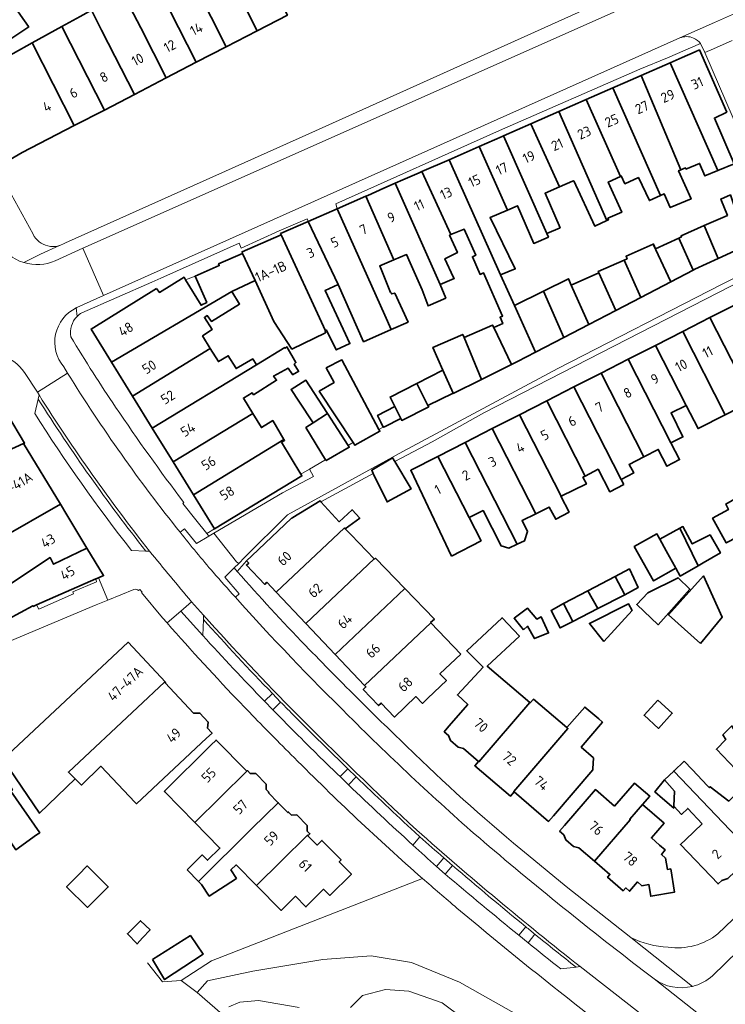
# Model space of a CAD drawing. Extents: x 152761 to 155748, y 459947 to 462743.
# Tile 246 of 256: x 154896 to 154992, y 462276 to 462409. Entities that reach past the tile are written whole.
import ezdxf
from ezdxf.enums import TextEntityAlignment as Align

# ---------------------------------------------------------------- set-up
doc = ezdxf.new("R2010")
doc.units = 0
doc.header["$LTSCALE"] = 0.75
for name, color, linetype, lineweight in [('B-RO-GR-GROENVOORZIENING-GV', 251, 'CONTINUOUS', 18), ('B-RO-IE-TERREINAFSCHEIDING_KUNSTMATIG_HEKWERK-G', 251, 'IE-TERREINAFSCHEIDING-KUNSTMATIG', 18), ('B-RO-IE-TERREINAFSCHEIDING_KUNSTMATIG_MUUR-G', 251, 'IE-TERREINAFSCHEIDING-KUNSTMATIG-DICHT', 18), ('B-RO-OG-BEBOUWING-GV', 6, 'CONTINUOUS', 35), ('B-RO-OG-BEBOUWING-T18', 1, 'CONTINUOUS', 18), ('B-RO-VH-VERHARDING_ASFALT-GV', 251, 'CONTINUOUS', 18), ('B-RO-VH-VERHARDING_BETONSTRAATSTEEN-GV', 251, 'CONTINUOUS', 18), ('B-RO-VH-VERHARDING_STRAATBAKSTEEN-GV', 251, 'CONTINUOUS', 18), ('B-RO-VH-VERHARDING_TEGEL-GV', 251, 'CONTINUOUS', 18)]:
    doc.layers.add(name, color=color, linetype=linetype, lineweight=lineweight)
doc.styles.add('NLCS-ISO-M200-T18', font='NLCS-ISO.ttf', dxfattribs={"height": 0.36})
doc.linetypes.add('IE-TERREINAFSCHEIDING-KUNSTMATIG', pattern='A,4,[82,NLCS.SHX,S=0.75,R=90,X=0,Y=0],4,-2', length=10)
doc.linetypes.add('IE-TERREINAFSCHEIDING-KUNSTMATIG-DICHT', pattern='A,8,-1,[82,NLCS.SHX,S=0.75,R=90,X=0,Y=0],-1', length=10)

msp = doc.modelspace()

# ---------------------------------------------------------------- linework, layer by layer
at = {"layer": 'B-RO-GR-GROENVOORZIENING-GV', "flags": 128}
for points in [[(154919.27, 462330.401), (154917.809, 462329.132), (154920.767, 462325.84), (154920.869, 462327.986), (154920.896, 462328.555)], [(154930.21, 462317.959), (154929.134, 462316.925), (154930.254, 462315.772), (154931.324, 462316.809)], [(154941.57, 462306.662), (154940.427, 462307.768), (154939.369, 462306.7), (154940.523, 462305.588)], [(154954.615, 462294.671), (154953.425, 462295.701), (154952.431, 462294.535), (154953.624, 462293.487)]]:
    msp.add_lwpolyline(points, close=True, dxfattribs=at)
msp.add_lwpolyline([(154964.511, 462286.366), (154963.575, 462285.215), (154964.822, 462284.203), (154965.765, 462285.346)], dxfattribs=at)
at = {"layer": 'B-RO-GR-GROENVOORZIENING-GV'}
msp.add_lwpolyline([(154965.765, 462285.346, -0.0009598), (154964.511, 462286.366)], format="xyb", dxfattribs=at)
at = {"layer": 'B-RO-IE-TERREINAFSCHEIDING_KUNSTMATIG_HEKWERK-G', "flags": 128}
for points in [[(154917.85, 462279.099), (154921.964, 462281.765), (154950.528, 462292.923)], [(154913.294, 462281.497), (154915.346, 462278.886), (154917.85, 462279.099)], [(154917.85, 462279.099), (154920.005, 462277.452)], [(154920.005, 462277.452), (154923.475, 462274.472)]]:
    msp.add_lwpolyline(points, dxfattribs=at)
at = {"layer": 'B-RO-IE-TERREINAFSCHEIDING_KUNSTMATIG_MUUR-G', "flags": 128}
msp.add_lwpolyline([(154918.453, 462374.005), (154919.749, 462374.486)], dxfattribs=at)
at = {"layer": 'B-RO-OG-BEBOUWING-GV', "flags": 128}
for points in [[(154894.181, 462407.633), (154894.245, 462407.674), (154894.728, 462406.999), (154894.921, 462406.728), (154897.218, 462408.268), (154897.184, 462408.317), (154893.857, 462413.128), (154895.115, 462413.927), (154889.969, 462421.901), (154889.831, 462421.811), (154887.106, 462420.025), (154886.451, 462419.596)], [(154929.007, 462416.793), (154928.021, 462418.771), (154927.806, 462418.647), (154926.097, 462422.027), (154922.031, 462419.833), (154923.654, 462416.626), (154924.702, 462414.554), (154928.145, 462407.75), (154932.24, 462409.876), (154928.797, 462416.687)], [(154922.031, 462419.833), (154918.986, 462418.19), (154917.903, 462417.588), (154923.944, 462405.568), (154928.145, 462407.75), (154924.702, 462414.554), (154923.654, 462416.626)], [(154919.909, 462403.473), (154923.944, 462405.568), (154917.903, 462417.588), (154915.774, 462416.406), (154915.82, 462416.281), (154913.906, 462415.306)], [(154919.909, 462403.473), (154913.906, 462415.306), (154912.006, 462414.338), (154912.117, 462414.122), (154909.916, 462412.937), (154912.414, 462408.147), (154915.838, 462401.359)], [(154911.515, 462399.114), (154915.838, 462401.359), (154912.414, 462408.147), (154909.916, 462412.937), (154905.636, 462410.683), (154905.703, 462410.549), (154907.062, 462407.836)], [(154907.062, 462407.836), (154905.703, 462410.549), (154904.169, 462409.694), (154901.709, 462408.33), (154907.464, 462397.01), (154911.515, 462399.114)], [(154897.675, 462406.094), (154903.381, 462394.89), (154907.464, 462397.01), (154901.709, 462408.33)], [(154886.604, 462399.992), (154892.796, 462389.241), (154896.348, 462391.238), (154903.381, 462394.89), (154897.675, 462406.094), (154892.498, 462403.225)], [(154984.059, 462403.412), (154990.53, 462388.797), (154992.72, 462389.697), (154990.058, 462395.919), (154991.731, 462396.72), (154988.032, 462405.155), (154987.44, 462404.895), (154985.678, 462404.122)], [(154990.53, 462388.797), (154984.059, 462403.412), (154980.163, 462401.702), (154985.519, 462388.904), (154986.153, 462389.158), (154986.207, 462388.995), (154988.045, 462389.779), (154988.774, 462388.076)], [(154976.328, 462400.018), (154982.742, 462385.411), (154983.259, 462385.642), (154984.071, 462383.78), (154986.909, 462384.968), (154985.207, 462388.779), (154985.519, 462388.904), (154980.163, 462401.702), (154977.973, 462400.74)], [(154982.742, 462385.411), (154976.328, 462400.018), (154972.676, 462398.415), (154977.323, 462388.015), (154977.449, 462388.075), (154977.935, 462387.021), (154979.773, 462387.858), (154981.259, 462384.75)], [(154977.323, 462388.015), (154972.676, 462398.415), (154969.01, 462396.807), (154975.49, 462382.027), (154975.718, 462382.129), (154975.637, 462382.346), (154977.502, 462383.156), (154975.692, 462387.237)], [(154965.187, 462395.129), (154969.096, 462386.591), (154970.826, 462387.353), (154971.005, 462387.432), (154973.853, 462381.292), (154975.49, 462382.027), (154969.01, 462396.807)], [(154969.096, 462386.591), (154965.187, 462395.129), (154961.502, 462393.511), (154967.371, 462380.28), (154969.167, 462381.053), (154967.13, 462385.725)], [(154967.371, 462380.28), (154961.502, 462393.511), (154961.33, 462393.436), (154958.214, 462392.069), (154962.027, 462383.458), (154963.399, 462384.043), (154965.593, 462378.931), (154967.585, 462379.792)], [(154962.027, 462383.458), (154958.214, 462392.069), (154954.139, 462390.28), (154961.078, 462374.66), (154963.087, 462375.486), (154959.691, 462382.463)], [(154961.078, 462374.66), (154954.139, 462390.28), (154950.459, 462388.665), (154954.39, 462380.128), (154956.168, 462380.881), (154957.734, 462377.324), (154957.288, 462377.127), (154958.342, 462374.732), (154958.807, 462374.937), (154961.385, 462369.082), (154961.036, 462368.929), (154961.407, 462368.087), (154960.195, 462367.554), (154962.592, 462362.53), (154963.419, 462362.941), (154965.819, 462364.191), (154962.974, 462370.506)], [(154950.459, 462388.665), (154950.081, 462388.499), (154947.872, 462387.53), (154946.854, 462387.083), (154952.909, 462373.39), (154954.838, 462374.199), (154954.669, 462374.417), (154953.562, 462376.859), (154955.265, 462377.696), (154954.209, 462380.051), (154954.39, 462380.128)], [(154942.84, 462385.321), (154946.674, 462376.706), (154948.377, 462377.434), (154948.553, 462377.033), (154948.686, 462376.728), (154950.476, 462372.643), (154951.281, 462370.47), (154953.683, 462371.523), (154952.909, 462373.39), (154946.854, 462387.083), (154945.3, 462386.401), (154943.12, 462385.444)], [(154946.674, 462376.706), (154942.84, 462385.321), (154938.998, 462383.627), (154945.448, 462369.238), (154946.275, 462367.268), (154948.577, 462368.278), (154946.771, 462372.206), (154946.371, 462372.092), (154946.325, 462372.197), (154946.193, 462372.288), (154944.743, 462375.881)], [(154994.496, 462379.851), (154993.386, 462382.34), (154993.343, 462382.325), (154992.235, 462385.514), (154990.911, 462384.947), (154991.827, 462382.732), (154988.681, 462381.347), (154990.548, 462376.885), (154994.594, 462378.757), (154994.261, 462379.757)], [(154935.072, 462381.908), (154939.103, 462373.367), (154942.56, 462365.613), (154946.275, 462367.268), (154945.448, 462369.238), (154938.998, 462383.627)], [(154939.103, 462373.367), (154935.072, 462381.908), (154931.316, 462380.263), (154931.387, 462380.108), (154937.398, 462367.111), (154937.557, 462367.186), (154938.846, 462364.514), (154940.702, 462365.374), (154937.334, 462372.578)], [(154988.681, 462381.347), (154985.547, 462379.967), (154985.607, 462379.83), (154985.264, 462379.668), (154987.177, 462375.312), (154987.414, 462375.435), (154990.548, 462376.885)], [(154931.387, 462380.108), (154926.11, 462377.804), (154926.161, 462377.554), (154927.86, 462373.911), (154930.409, 462368.371), (154932.856, 462364.629), (154937.386, 462366.833), (154937.335, 462367.082), (154937.398, 462367.111)], [(154981.776, 462378.82), (154984.152, 462373.737), (154987.177, 462375.312), (154985.264, 462379.668), (154982.103, 462378.182), (154981.814, 462378.837)], [(154977.824, 462376.679), (154980.076, 462371.614), (154984.152, 462373.737), (154981.776, 462378.82), (154978.094, 462377.199), (154978.242, 462376.863)], [(154914.512, 462372.844), (154905.655, 462367.338), (154908.422, 462362.858), (154924.725, 462372.409), (154927.86, 462373.911), (154926.161, 462377.554), (154922.925, 462376.151), (154923.019, 462375.941), (154919.749, 462374.486), (154921.324, 462370.948), (154920.543, 462370.555), (154918.453, 462374.005), (154918.246, 462374.347), (154914.912, 462372.295)], [(154976.721, 462369.867), (154980.076, 462371.614), (154977.824, 462376.679), (154974.339, 462375.144), (154974.431, 462374.934)], [(154973.051, 462367.956), (154976.721, 462369.867), (154974.431, 462374.934), (154970.679, 462373.282)], [(154966.899, 462372.457), (154969.672, 462366.197), (154973.051, 462367.956), (154970.679, 462373.282), (154970.325, 462374.159)], [(154924.725, 462372.409), (154908.422, 462362.858), (154911.277, 462358.235), (154921.799, 462364.703), (154920.749, 462366.41), (154922.043, 462367.261), (154920.994, 462368.907), (154921.392, 462369.158), (154921.941, 462368.36), (154925.773, 462370.712)], [(154969.672, 462366.197), (154966.899, 462372.457), (154962.974, 462370.506), (154965.819, 462364.191)], [(154995.211, 462357.604), (154998.895, 462359.484), (154993.14, 462370.762), (154989.456, 462368.882)], [(154956.185, 462366.176), (154958.521, 462360.505), (154962.592, 462362.53), (154960.195, 462367.554), (154960.034, 462367.871)], [(154991.527, 462355.725), (154995.211, 462357.604), (154989.456, 462368.882), (154985.772, 462367.003)], [(154953.306, 462361.772), (154954.671, 462358.67), (154954.7, 462358.605), (154958.521, 462360.505), (154956.185, 462366.176), (154955.991, 462366.617), (154951.955, 462364.84)], [(154986.234, 462356.999), (154987.844, 462353.845), (154991.527, 462355.725), (154985.772, 462367.003), (154982.088, 462365.125)], [(154982.088, 462365.125), (154978.404, 462363.245), (154984.18, 462351.926), (154985.792, 462352.718), (154984.183, 462355.991), (154986.234, 462356.999)], [(154921.799, 462364.703), (154911.277, 462358.235), (154913.938, 462353.927), (154928.037, 462362.501), (154927.553, 462363.297), (154925.299, 462361.973), (154925.239, 462362.072), (154924.239, 462363.718), (154922.897, 462362.918)], [(154927.555, 462355.891), (154926.282, 462357.973), (154927.471, 462358.675), (154927.66, 462358.432), (154930.769, 462360.404), (154930.364, 462360.972), (154932.337, 462362.053), (154932.916, 462361.157), (154932.931, 462361.134), (154933.769, 462361.62), (154933.753, 462361.646), (154933.175, 462362.593), (154933.391, 462362.782), (154932.175, 462364.918), (154931.932, 462364.755), (154931.874, 462364.835), (154928.037, 462362.501), (154913.938, 462353.927), (154916.768, 462349.346)], [(154944.638, 462353.732), (154939.611, 462363.158), (154937.503, 462362.077), (154938.556, 462360.104), (154936.556, 462358.915), (154941.134, 462351.955), (154941.372, 462351.593), (154944.772, 462353.481)], [(154984.18, 462351.926), (154978.404, 462363.245), (154974.721, 462361.365), (154980.507, 462350.026), (154982.459, 462351.025), (154983.621, 462348.755), (154985.34, 462349.653)], [(154953.306, 462361.772), (154949.779, 462359.976), (154951.262, 462356.967), (154954.671, 462358.67)], [(154974.721, 462361.365), (154971.037, 462359.486), (154977.441, 462346.936), (154979.134, 462347.837), (154978.507, 462349.002), (154980.507, 462350.026)], [(154935.714, 462354.62), (154937.66, 462355.877), (154935.819, 462358.725), (154934.742, 462360.404), (154932.742, 462359.161), (154933.789, 462357.56)], [(154946.796, 462356.835), (154947.603, 462355.205), (154947.721, 462354.967), (154951.37, 462356.804), (154951.262, 462356.967), (154949.779, 462359.976), (154946.154, 462358.13)], [(154977.776, 462346.279), (154977.441, 462346.936), (154971.037, 462359.486), (154967.353, 462357.607), (154972.55, 462347.421), (154974.305, 462348.337), (154975.892, 462345.296)], [(154885.47, 462346.73), (154887.708, 462347.802), (154896.524, 462351.826), (154896.658, 462351.887), (154894.347, 462355.746), (154894.261, 462355.694), (154893.432, 462357.076), (154890.361, 462354.024), (154890.413, 462353.939), (154883.04, 462350.539), (154884.036, 462348.978)], [(154972.55, 462347.421), (154967.353, 462357.607), (154963.669, 462355.727), (154969.296, 462344.701), (154972.733, 462346.367), (154972.261, 462347.27)], [(154919.536, 462344.863), (154931.774, 462352.393), (154930.261, 462354.932), (154928.721, 462353.987), (154927.555, 462355.891), (154916.768, 462349.346)], [(154940.451, 462351.559), (154937.66, 462355.877), (154935.714, 462354.62), (154934.741, 462353.998), (154937.42, 462349.637), (154937.497, 462349.511), (154940.605, 462351.321)], [(154946.796, 462356.835), (154944.46, 462355.646), (154944.884, 462354.724), (154945.208, 462354.022), (154945.359, 462354.097), (154945.374, 462354.104), (154947.603, 462355.205)], [(154965.868, 462342.32), (154967.695, 462343.218), (154968.566, 462341.569), (154970.388, 462342.531), (154969.253, 462344.681), (154969.296, 462344.701), (154963.669, 462355.727), (154959.986, 462353.848)], [(154959.986, 462353.848), (154956.302, 462351.969), (154963.34, 462338.176), (154964.352, 462338.662), (154964.758, 462339.932), (154964.029, 462341.416), (154965.868, 462342.32)], [(154896.524, 462351.826), (154887.708, 462347.802), (154885.47, 462346.73), (154884.773, 462346.396), (154880.318, 462344.615), (154880.347, 462344.541), (154881.544, 462341.437), (154882.093, 462340.013), (154884.538, 462333.668), (154891.918, 462338.125), (154893.112, 462338.827), (154901.513, 462343.593)], [(154934.078, 462347.656), (154931.423, 462352.013), (154931.855, 462352.256), (154931.774, 462352.393), (154919.536, 462344.863), (154922.376, 462340.266), (154934.206, 462347.445)], [(154956.302, 462351.969), (154952.618, 462350.089), (154956.852, 462341.792), (154958.731, 462342.744), (154961.163, 462337.987), (154962.217, 462337.636), (154963.34, 462338.176)], [(154946.801, 462349.382), (154946.49, 462349.904), (154943.652, 462348.215), (154943.86, 462347.788), (154945.747, 462343.924), (154948.999, 462345.69)], [(154954.445, 462336.552), (154958.455, 462338.649), (154956.852, 462341.792), (154952.618, 462350.089), (154948.934, 462348.21)], [(154927.432, 462336.631), (154926.706, 462335.943), (154926.996, 462335.636), (154926.702, 462335.358), (154929.169, 462332.75), (154929.463, 462333.028), (154930.741, 462331.678), (154939.966, 462340.404), (154940.082, 462340.282), (154942.047, 462341.703), (154941.003, 462342.851), (154939.238, 462341.24), (154936.77, 462343.945), (154936.664, 462344.061), (154932.997, 462341.819), (154932.831, 462341.723), (154932.791, 462341.7)], [(154995.009, 462340.086), (154993.219, 462343.659), (154993.055, 462343.571), (154992.703, 462344.247), (154992.442, 462344.1), (154991.595, 462343.625), (154991.946, 462342.869), (154989.811, 462341.707), (154991.662, 462338.355), (154994.628, 462339.889)], [(154905.101, 462337.671), (154902.385, 462342.154), (154901.513, 462343.593), (154893.112, 462338.827), (154891.918, 462338.125), (154884.538, 462333.668), (154884.616, 462333.467), (154886.409, 462329.048), (154886.979, 462327.643), (154887.608, 462328.113), (154890.446, 462330.232), (154890.245, 462330.582), (154890.701, 462330.882), (154892.546, 462331.933), (154892.79, 462331.564), (154900.096, 462336.373), (154900.585, 462335.474)], [(154930.741, 462331.678), (154934.727, 462327.464), (154943.985, 462336.222), (154940.891, 462339.441), (154940.082, 462340.282), (154939.966, 462340.404)], [(154987.849, 462335.271), (154985.368, 462340.345), (154982.664, 462338.877), (154983.528, 462337.282), (154984.825, 462334.931), (154985.419, 462333.877)], [(154987.849, 462335.271), (154988.539, 462335.667), (154990.879, 462337.011), (154989.474, 462339.444), (154987.069, 462338.219), (154985.799, 462340.579), (154985.368, 462340.345)], [(154982.664, 462338.877), (154982.275, 462339.594), (154979.204, 462337.869), (154981.82, 462333.214), (154984.825, 462334.931), (154983.528, 462337.282)], [(154889.346, 462325.418), (154889.392, 462325.337), (154897.78, 462329.853), (154897.836, 462329.76), (154898.288, 462329.959), (154906.292, 462333.476), (154906.673, 462333.644), (154907.359, 462333.945), (154905.101, 462337.671), (154900.585, 462335.474), (154900.096, 462336.373), (154892.79, 462331.564), (154892.546, 462331.933), (154890.701, 462330.882), (154890.245, 462330.582), (154890.446, 462330.232), (154887.608, 462328.113), (154887.982, 462327.821)], [(154948.142, 462332.17), (154944.167, 462336.282), (154944.032, 462336.174), (154943.985, 462336.222), (154934.727, 462327.464), (154938.713, 462323.251)], [(154977.921, 462331.319), (154979.756, 462332.328), (154978.541, 462334.842), (154976.602, 462333.819)], [(154976.602, 462333.819), (154972.905, 462331.867), (154974.291, 462329.457), (154977.921, 462331.319)], [(154981.051, 462331.623), (154979.537, 462330.028), (154982.428, 462327.271), (154986.726, 462332.081), (154985.159, 462333.649)], [(154988.157, 462324.729), (154991.132, 462328.323), (154988.574, 462333.887), (154983.864, 462328.642)], [(154951.674, 462327.527), (154951.625, 462327.578), (154952.139, 462328.037), (154948.142, 462332.17), (154938.713, 462323.251), (154942.699, 462319.037)], [(154972.905, 462331.867), (154969.629, 462330.138), (154970.899, 462327.716), (154974.291, 462329.457)], [(154964.226, 462326.599), (154964.767, 462327.072), (154965.712, 462325.396), (154967.604, 462326.18), (154966.605, 462328.342), (154966.037, 462328.018), (154964.74, 462329.532), (154962.929, 462328.153)], [(154969.629, 462330.138), (154967.945, 462329.222), (154969.161, 462326.844), (154970.899, 462327.716)], [(154975.074, 462325.001), (154978.913, 462329.203), (154978.427, 462330.122), (154973.129, 462327.448)], [(154954.121, 462313.529), (154953.468, 462312.772), (154954.039, 462312.28), (154954.318, 462311.577), (154955.356, 462310.69), (154956.077, 462310.524), (154958.113, 462308.77), (154958.175, 462308.717), (154965.045, 462316.723), (154959.311, 462321.655), (154963.658, 462325.727), (154961.308, 462328.236), (154956.529, 462323.76), (154958.744, 462321.52), (154955.256, 462317.763), (154956.656, 462316.461)], [(154955.706, 462323.307), (154951.674, 462327.527), (154942.699, 462319.037), (154942.876, 462318.85), (154942.51, 462318.504), (154944.586, 462316.333), (154944.94, 462316.668), (154946.734, 462314.771), (154949.653, 462317.548), (154950.534, 462316.622), (154951.258, 462317.311), (154953.779, 462319.71), (154952.898, 462320.635)], [(154911.946, 462316.07), (154915.598, 462319.485), (154915.667, 462319.412), (154915.748, 462319.487), (154910.694, 462324.901), (154909.963, 462324.219), (154893.706, 462309.045), (154893.791, 462308.921), (154898.693, 462301.743), (154903.512, 462306.399), (154902.588, 462307.32)], [(154903.512, 462306.399), (154904.361, 462305.552), (154906.973, 462308.109), (154911.636, 462303.206), (154911.8, 462303.034), (154921.303, 462311.92), (154922.034, 462312.603), (154921.963, 462312.678), (154921.426, 462313.253), (154921.519, 462314.1), (154920.387, 462315.314), (154919.53, 462315.28), (154915.667, 462319.412), (154915.598, 462319.485), (154911.946, 462316.07), (154902.588, 462307.32)], [(154970.067, 462313.355), (154965.562, 462317.187), (154965.094, 462316.681), (154965.045, 462316.723), (154958.175, 462308.717), (154958.113, 462308.77), (154957.611, 462308.185), (154962.43, 462304.048), (154962.937, 462304.639), (154962.884, 462304.684), (154970.216, 462313.228)], [(154982.386, 462317.05), (154980.541, 462315.014), (154982.495, 462313.243), (154984.34, 462315.278)], [(154968.252, 462301.401), (154973.588, 462307.628), (154973.595, 462307.74), (154973.694, 462309.239), (154972.019, 462310.705), (154974.904, 462314.084), (154974.391, 462314.517), (154972.498, 462316.115), (154970.067, 462313.355), (154970.216, 462313.228), (154962.884, 462304.684), (154962.937, 462304.639), (154967.602, 462300.642)], [(154994.602, 462305.913), (154999.546, 462300.739), (154999.595, 462300.786), (155001.456, 462302.568), (155001.823, 462302.185), (155003.946, 462304.219), (155003.58, 462304.601), (155004.039, 462305.04), (154999.128, 462310.169), (155000.473, 462311.457), (154997.991, 462314.05), (154997.268, 462313.358), (154994.194, 462310.415), (154992.41, 462313.577), (154991.221, 462312.361), (154991.599, 462311.712), (154990.328, 462310.415), (154994.616, 462305.927)], [(154926.755, 462307.452), (154922.587, 462311.66), (154921.876, 462310.957), (154915.58, 462304.72), (154915.654, 462304.645), (154919.72, 462300.489), (154923.201, 462303.935)], [(154985.953, 462308.817), (154984.545, 462307.463), (154995.054, 462296.466), (154994.999, 462296.413), (154995.535, 462295.854), (155000.121, 462300.235), (154999.595, 462300.786), (154999.546, 462300.739), (154994.602, 462305.913), (154992.002, 462303.391), (154989.487, 462305.325), (154989.37, 462305.213), (154989.145, 462305.451), (154987.044, 462307.667)], [(154898.279, 462298.797), (154898.7, 462299.097), (154894.799, 462304.729), (154894.998, 462304.93), (154893.547, 462307.073), (154889.719, 462304.466), (154890.3, 462303.644), (154891.269, 462302.273), (154891.617, 462302.474), (154895.468, 462296.792)], [(154918.665, 462294.086), (154920.221, 462292.514), (154927.437, 462299.655), (154930.991, 462303.172), (154929.662, 462304.515), (154929.733, 462304.585), (154929.355, 462304.967), (154929.364, 462305.701), (154927.949, 462307.138), (154927.204, 462307.14), (154926.826, 462307.522), (154926.755, 462307.452), (154923.201, 462303.935), (154919.72, 462300.489), (154923.009, 462297.125), (154923.113, 462297.018), (154921.423, 462295.365), (154920.707, 462296.107)], [(154983.302, 462306.268), (154982.007, 462304.626), (154983.021, 462303.759), (154984.55, 462302.451), (154984.55, 462302.695), (154984.652, 462304.748)], [(154988.399, 462300.324), (154986.179, 462298.203), (154985.455, 462297.513), (154990.563, 462292.163), (154991.062, 462292.641), (154991.865, 462292.888), (154992.85, 462293.847), (154993.101, 462294.595), (154994.999, 462296.413), (154995.054, 462296.466), (154984.545, 462307.463), (154983.302, 462306.268), (154984.652, 462304.748), (154984.55, 462302.695), (154985.604, 462301.586), (154986.456, 462302.406)], [(154976.534, 462302.7), (154973.939, 462304.942), (154969.756, 462300.082), (154969.104, 462299.324), (154969.692, 462298.818), (154969.956, 462298.141), (154970.995, 462297.24), (154971.716, 462297.076), (154973.837, 462295.25), (154978.666, 462300.859), (154978.591, 462300.924), (154980.332, 462302.94), (154981.3, 462304.061), (154979.243, 462305.837)], [(154920.221, 462292.514), (154920.626, 462292.105), (154921.659, 462290.522), (154925.338, 462292.924), (154924.6, 462294.06), (154925.305, 462294.751), (154928.07, 462291.956), (154931.405, 462295.258), (154934.959, 462298.776), (154935.029, 462298.705), (154935.284, 462298.957), (154934.913, 462299.335), (154934.938, 462300.076), (154933.518, 462301.518), (154932.779, 462301.505), (154932.392, 462301.898), (154932.321, 462301.828), (154930.991, 462303.172), (154927.437, 462299.655)], [(154982.645, 462297.423), (154981.521, 462298.394), (154983.252, 462300.398), (154980.332, 462302.94), (154978.591, 462300.924), (154978.666, 462300.859), (154973.837, 462295.25), (154975.914, 462293.463), (154975.587, 462293.083), (154977.723, 462291.253), (154978.045, 462291.628), (154978.571, 462291.175), (154979.656, 462292.432), (154980.239, 462291.928), (154981.181, 462292.084), (154981.442, 462290.506), (154984.648, 462291.036), (154984.14, 462294.194), (154983.696, 462294.123), (154983.446, 462295.673), (154982.879, 462296.163), (154983.402, 462296.769)], [(154931.405, 462295.258), (154928.07, 462291.956), (154931.41, 462288.58), (154933.333, 462290.49), (154934.742, 462289.06), (154937.132, 462291.449), (154937.972, 462290.608), (154940.911, 462293.502), (154939.257, 462295.176), (154939.507, 462295.423), (154936.904, 462298.057), (154936.28, 462297.441), (154935.029, 462298.705), (154934.959, 462298.776)], [(154903.934, 462293.401), (154902.333, 462291.769), (154905.184, 462288.985), (154906.434, 462290.221), (154907.982, 462291.768), (154905.117, 462294.607)], [(154912.626, 462284.846), (154913.64, 462285.939), (154912.343, 462287.182), (154911.76, 462286.599), (154910.587, 462285.426), (154911.883, 462284.047)], [(154913.964, 462281.919), (154915.6, 462279.212), (154920.833, 462282.632), (154919.112, 462285.163)]]:
    msp.add_lwpolyline(points, close=True, dxfattribs=at)
at = {"layer": 'B-RO-VH-VERHARDING_ASFALT-GV', "flags": 128}
msp.add_lwpolyline([(154994.727, 462410.95), (155000, 462413.217), (155000.402, 462413.395), (155014.703, 462419.727), (155011.978, 462426.105), (155000.282, 462420.941), (155000, 462420.815), (154987.297, 462415.145), (154904.553, 462378.282), (154907.323, 462371.892), (154985.364, 462406.77), (154990.092, 462408.878), (154994.557, 462410.859)], dxfattribs=at)
at = {"layer": 'B-RO-VH-VERHARDING_BETONSTRAATSTEEN-GV', "flags": 128}
for points in [[(154898.616, 462358.402), (154898.492, 462357.85)], [(154898.492, 462357.85), (154898.049, 462355.881)], [(154911.125, 462337.337), (154913.06, 462337.262)], [(154913.06, 462337.262), (154913.585, 462337.242)], [(154892.885, 462324.336), (154906.332, 462329.97), (154907.944, 462330.596), (154906.673, 462333.644), (154906.292, 462333.476), (154906.397, 462333.098), (154903.201, 462331.729), (154903.257, 462331.448), (154898.582, 462329.373), (154898.288, 462329.959), (154897.836, 462329.76), (154897.78, 462329.853), (154889.392, 462325.337)], [(154920.869, 462327.986), (154920.767, 462325.84)], [(154920.896, 462328.555), (154920.869, 462327.986)], [(154929.134, 462316.925), (154930.21, 462317.959)], [(154930.21, 462317.959), (154931.324, 462316.809)], [(154931.324, 462316.809), (154930.254, 462315.772)], [(154939.369, 462306.7), (154940.427, 462307.768)], [(154940.427, 462307.768), (154941.57, 462306.662)], [(154941.57, 462306.662), (154940.523, 462305.588)], [(154949.23, 462297.431), (154950.186, 462298.535), (154949.482, 462299.159)], [(154950.186, 462298.535), (154949.23, 462297.431)], [(154949.482, 462299.159), (154950.186, 462298.535)], [(154952.431, 462294.535), (154953.425, 462295.701)], [(154953.425, 462295.701), (154954.615, 462294.671)], [(154954.615, 462294.671), (154953.624, 462293.487)], [(154963.575, 462285.215), (154964.511, 462286.366)], [(154965.765, 462285.346), (154964.822, 462284.203)], [(154981.593, 462262.96), (154980.272, 462268.837), (154975.267, 462272.735), (154974.316, 462271.569), (154968.469, 462272.353), (154966.279, 462273.131), (154963.603, 462274.311), (154955.532, 462278.871), (154949.032, 462281.53), (154943.585, 462282.44), (154937.042, 462281.945), (154927.54, 462280.363), (154921.425, 462279.026), (154920.005, 462277.452), (154923.475, 462274.472)], [(154971.325, 462280.901), (154971.887, 462280.968)], [(154969.243, 462280.655), (154971.325, 462280.901)], [(154940.779, 462275.424), (154942.407, 462277.062), (154945.523, 462277.879), (154948.67, 462277.643), (154953.194, 462276.044), (154956.027, 462273.918)], [(154924.313, 462275.5), (154925.803, 462276.145), (154928.319, 462276.362), (154933.813, 462275.43)]]:
    msp.add_lwpolyline(points, dxfattribs=at)
at = {"layer": 'B-RO-VH-VERHARDING_BETONSTRAATSTEEN-GV'}
for points in [[(154913.585, 462337.242, -0.0263225), (154898.616, 462358.402)], [(154913.06, 462337.262, -0.0255444), (154898.492, 462357.85)], [(154898.492, 462357.85, 0.0255444), (154913.06, 462337.262)], [(154898.049, 462355.881, 0.0255549), (154911.125, 462337.337)], [(154930.21, 462317.959, -0.0086742), (154920.869, 462327.986)], [(154920.869, 462327.986, 0.0086742), (154930.21, 462317.959)], [(154933.497, 462315.162, -0.0116959), (154920.896, 462328.555)], [(154920.767, 462325.84, 0.0075221), (154929.134, 462316.925)], [(154930.254, 462315.772, 0.0033349), (154934.129, 462311.851)], [(154931.324, 462316.809, 0.001831), (154933.213, 462314.881)], [(154933.213, 462314.881, -0.001831), (154931.324, 462316.809)], [(154933.213, 462314.881, 0.0041174), (154940.427, 462307.768)], [(154940.427, 462307.768, -0.0041174), (154933.213, 462314.881)], [(154949.751, 462299.455, -0.0090423), (154933.497, 462315.162)], [(154934.129, 462311.851, 0.0039463), (154939.369, 462306.7)], [(154941.57, 462306.662, 0.0043485), (154949.482, 462299.159)], [(154949.482, 462299.159, -0.0043485), (154941.57, 462306.662)], [(154940.523, 462305.588, 0.0064012), (154949.23, 462297.431)], [(154971.887, 462280.968, -0.0147924), (154949.751, 462299.455)], [(154950.186, 462298.535, 0.0024699), (154953.425, 462295.701)], [(154953.425, 462295.701, -0.0024699), (154950.186, 462298.535)], [(154949.23, 462297.431, 0.0021187), (154952.431, 462294.535)], [(154954.615, 462294.671, 0.006541), (154964.511, 462286.366)], [(154964.511, 462286.366, -0.006541), (154954.615, 462294.671)], [(154953.624, 462293.487, 0.0050956), (154963.575, 462285.215)], [(154964.511, 462286.366, 0.0009598), (154965.765, 462285.346)], [(154971.325, 462280.901, -0.0038832), (154965.765, 462285.346)], [(154965.765, 462285.346, 0.0038832), (154971.325, 462280.901)], [(154964.822, 462284.203, 0.0021487), (154969.243, 462280.655)]]:
    msp.add_lwpolyline(points, format="xyb", dxfattribs=at)
at = {"layer": 'B-RO-VH-VERHARDING_STRAATBAKSTEEN-GV', "flags": 128}
for points in [[(154992.475, 462406.403), (154989.946, 462405.31), (154988.774, 462404.806), (154998.296, 462382.729)], [(154997.548, 462380.627), (154997.056, 462380.344), (154994.594, 462378.757), (154990.548, 462376.885), (154987.414, 462375.435), (154987.177, 462375.312), (154984.152, 462373.737), (154980.076, 462371.614), (154976.721, 462369.867)], [(154903.739, 462370.254), (154907.323, 462371.892), (154904.553, 462378.282), (154900.811, 462376.589)], [(154976.721, 462369.867), (154973.051, 462367.956), (154969.672, 462366.197), (154965.819, 462364.191), (154963.419, 462362.941), (154962.592, 462362.53), (154958.521, 462360.505), (154954.7, 462358.605), (154954.671, 462358.67), (154951.262, 462356.967), (154951.37, 462356.804), (154947.721, 462354.967), (154947.603, 462355.205), (154945.374, 462354.104), (154945.359, 462354.097), (154945.208, 462354.022), (154944.638, 462353.732), (154944.772, 462353.481), (154941.372, 462351.593), (154941.134, 462351.955), (154940.985, 462351.869), (154940.451, 462351.559), (154940.605, 462351.321), (154937.497, 462349.511), (154937.42, 462349.637), (154937.302, 462349.569), (154935.228, 462348.37), (154935.778, 462347.372), (154931.599, 462345.165), (154922.272, 462339.663), (154925.365, 462335.796), (154925.676, 462335.59), (154926.445, 462336.384), (154932.256, 462342.171), (154947.873, 462350.748), (154968.864, 462361.985), (154990.999, 462373.374), (154999.093, 462377.432)], [(154896.647, 462361.447), (154898.38, 462358.767), (154902.47, 462361.367), (154901.96, 462362.232)], [(154902.47, 462361.367), (154898.38, 462358.767), (154898.616, 462358.402)], [(154919.27, 462330.401), (154920.896, 462328.555)], [(154998.463, 462288.176), (154989.813, 462279.739)], [(154971.887, 462280.968), (154984.232, 462271.334), (154985.792, 462270.117), (154988.76, 462273.87), (154981.905, 462279.291)], [(154981.905, 462279.291), (154988.76, 462273.87), (154995.774, 462268.324)]]:
    msp.add_lwpolyline(points, dxfattribs=at)
at = {"layer": 'B-RO-VH-VERHARDING_STRAATBAKSTEEN-GV'}
for points in [[(154896.544, 462376.332, -0.1938583), (154892.975, 462379.206)], [(154900.811, 462376.589, -0.1797348), (154896.544, 462376.332)], [(154901.96, 462362.232, -0.4870833), (154903.635, 462370.204)], [(154903.635, 462370.204, -0.0156212), (154903.739, 462370.254)], [(154889.293, 462363.64, -0.3482569), (154896.647, 462361.447)], [(154917.699, 462339.82, -0.0297479), (154902.47, 462361.367)], [(154898.616, 462358.402, 0.0263225), (154913.585, 462337.242)], [(154922.191, 462334.384, -0.0078431), (154917.699, 462339.82)], [(154913.585, 462337.242, 0.0063766), (154919.27, 462330.401)], [(154925.192, 462331.001, -0.0028095), (154922.191, 462334.384)], [(154940.531, 462314.95, -0.0154182), (154925.192, 462331.001)], [(154920.896, 462328.555, 0.0116959), (154933.497, 462315.162)], [(154933.497, 462315.162, 0.0090423), (154949.751, 462299.455)], [(154958.868, 462297.834, -0.0179685), (154940.531, 462314.95)], [(154949.751, 462299.455, 0.0147924), (154971.887, 462280.968)], [(154981.905, 462279.291, -0.0131339), (154958.868, 462297.834)], [(154989.813, 462279.739, -0.1244153), (154987.083, 462278.287)], [(154987.083, 462278.287, -0.2198245), (154981.905, 462279.291)]]:
    msp.add_lwpolyline(points, format="xyb", dxfattribs=at)
at = {"layer": 'B-RO-VH-VERHARDING_TEGEL-GV', "flags": 128}
for points in [[(154900.811, 462376.589), (154904.553, 462378.282), (154987.297, 462415.145), (155000, 462420.815), (155000.282, 462420.941), (155011.978, 462426.105)], [(154998.985, 462422.526), (154986.492, 462416.95), (154982.117, 462414.996), (154935.124, 462393.766), (154902.193, 462379), (154902.035, 462378.929), (154902.015, 462378.917), (154901.409, 462378.643), (154901.38, 462378.633), (154898.808, 462377.465), (154896.544, 462376.332)], [(154994.557, 462410.859), (154990.092, 462408.878), (154985.364, 462406.77)], [(154985.364, 462406.77), (154907.323, 462371.892), (154903.739, 462370.254)], [(154988.175, 462406.007), (154988.774, 462404.806), (154989.946, 462405.31), (154992.475, 462406.403)], [(154904.399, 462369.539), (154913.885, 462373.705), (154915.097, 462374.237), (154925.729, 462378.953), (154925.98, 462378.305), (154931.137, 462380.656), (154934.919, 462382.261), (154935.072, 462381.908), (154938.998, 462383.627), (154938.816, 462384.279), (154960.954, 462394.253), (154979.94, 462402.523), (154983.692, 462404.063), (154988.175, 462406.007)], [(154897.81, 462380.17), (154892.796, 462389.241), (154886.604, 462399.992)], [(154896.544, 462376.332), (154898.808, 462377.465), (154901.38, 462378.633)], [(154903.635, 462370.204), (154903.752, 462369.033)], [(154903.752, 462369.033), (154903.635, 462370.204)], [(154889.293, 462363.64), (154890.204, 462362.043), (154890.334, 462361.843), (154891.079, 462360.7), (154891.292, 462360.643), (154893.432, 462357.076), (154894.261, 462355.694), (154894.347, 462355.746), (154896.658, 462351.887), (154896.524, 462351.826), (154901.513, 462343.593), (154902.385, 462342.154)], [(154898.049, 462355.881), (154898.492, 462357.85), (154898.616, 462358.402), (154898.38, 462358.767), (154896.647, 462361.447)], [(154901.96, 462362.232), (154902.47, 462361.367)], [(154917.699, 462339.82), (154918.291, 462340.277), (154919.91, 462338.27), (154921.624, 462339.281), (154921.338, 462339.636), (154919.851, 462341.485), (154918.096, 462343.703), (154918.218, 462343.828)], [(154902.385, 462342.154), (154905.101, 462337.671), (154907.359, 462333.945), (154906.673, 462333.644), (154907.944, 462330.596), (154911.469, 462332.057)], [(154925.192, 462331.001), (154925.706, 462331.478), (154923.768, 462333.717), (154925.046, 462334.972), (154925.676, 462335.59), (154925.365, 462335.796), (154922.272, 462339.663), (154921.624, 462339.281), (154919.91, 462338.27), (154918.291, 462340.277), (154917.699, 462339.82)], [(154913.585, 462337.242), (154913.06, 462337.262), (154911.125, 462337.337)], [(154925.444, 462334.514), (154925.046, 462334.972), (154923.768, 462333.717), (154925.706, 462331.478), (154925.192, 462331.001)], [(154912.1, 462331.911), (154912.277, 462332.058), (154912.57, 462331.704), (154912.493, 462331.64), (154915.333, 462328.218), (154915.949, 462327.517), (154917.809, 462329.132), (154919.27, 462330.401)], [(154920.767, 462325.84), (154917.809, 462329.132), (154915.949, 462327.517)], [(155036.487, 462313.24), (155037.61, 462313.698), (155038.675, 462314.246), (155039.89, 462315.1), (155040.717, 462315.88), (155039.128, 462321.416), (155038.522, 462319.537), (155037.315, 462318.201), (155035.13, 462317.071), (155030.547, 462315.475), (155023.927, 462313.031), (155020.3, 462311.237), (155015.865, 462308.656), (155011.307, 462305.348), (155006.952, 462301.864), (155006.183, 462301.289), (155000, 462295.347), (154999.011, 462294.31), (154994.34, 462289.533), (154994.563, 462289.303), (154990.526, 462285.387)], [(154942.924, 462316.143), (154942.072, 462316.987)], [(154930.254, 462315.772), (154929.134, 462316.925)], [(154940.523, 462305.588), (154939.369, 462306.7)], [(154987.083, 462278.287), (154978.734, 462284.913), (154970.009, 462291.839), (154964.864, 462296.049)], [(154953.624, 462293.487), (154952.431, 462294.535)], [(154989.813, 462279.739), (154998.463, 462288.176)], [(154964.822, 462284.203), (154963.575, 462285.215)], [(154978.734, 462284.913), (154987.083, 462278.287)], [(154971.179, 462275.927), (154975.267, 462272.735), (154980.272, 462268.837), (154981.51, 462267.879), (154983.047, 462269.83), (154984.232, 462271.334), (154971.887, 462280.968), (154971.325, 462280.901), (154969.243, 462280.655)]]:
    msp.add_lwpolyline(points, dxfattribs=at)
at = {"layer": 'B-RO-VH-VERHARDING_TEGEL-GV'}
for points in [[(154987.226, 462406.76, 0.2040815), (154985.364, 462406.77)], [(154985.364, 462406.77, -0.2040815), (154987.226, 462406.76)], [(154988.175, 462406.007, 0.1280109), (154987.226, 462406.76)], [(154987.226, 462406.76, -0.1280109), (154988.175, 462406.007)], [(154899.78, 462378.592, -0.2192798), (154897.81, 462380.17)], [(154892.975, 462379.206, 0.1938583), (154896.544, 462376.332)], [(154901.38, 462378.633, -0.1381304), (154899.78, 462378.592)], [(154896.544, 462376.332, 0.1797348), (154900.811, 462376.589)], [(154903.635, 462370.204, 0.4870833), (154901.96, 462362.232)], [(154902.905, 462366.286, -0.2436125), (154903.752, 462369.033)], [(154903.739, 462370.254, 0.0156212), (154903.635, 462370.204)], [(154903.752, 462369.033, -0.0650298), (154904.399, 462369.539)], [(154905.941, 462361.405, -0.0056983), (154902.905, 462366.286)], [(154896.647, 462361.447, 0.3482569), (154889.293, 462363.64)], [(154902.47, 462361.367, 0.0297479), (154917.699, 462339.82)], [(154908.974, 462356.753, -0.0053446), (154905.941, 462361.405)], [(154911.125, 462337.337, -0.0255549), (154898.049, 462355.881)], [(154918.218, 462343.828, -0.0126779), (154908.974, 462356.753)], [(154917.699, 462339.82, 0.0078431), (154922.191, 462334.384)], [(154919.27, 462330.401, -0.0063766), (154913.585, 462337.242)], [(154922.191, 462334.384, 0.0028095), (154925.192, 462331.001)], [(154934.698, 462324.459, -0.0135174), (154925.444, 462334.514)], [(154911.469, 462332.057, -0.2723061), (154912.1, 462331.911)], [(154925.192, 462331.001, 0.0154182), (154940.531, 462314.95)], [(154915.949, 462327.517, 0.010125), (154926.021, 462316.544)], [(154929.134, 462316.925, -0.0075221), (154920.767, 462325.84)], [(154942.072, 462316.987, -0.0049852), (154934.698, 462324.459)], [(154926.021, 462316.544, 0.0013844), (154927.089, 462315.431)], [(154934.129, 462311.851, -0.0033349), (154930.254, 462315.772)], [(154949.466, 462309.786, -0.0044192), (154942.924, 462316.143)], [(154927.089, 462315.431, 0.005745), (154933.14, 462309.298)], [(154940.531, 462314.95, 0.0179685), (154958.868, 462297.834)], [(154939.369, 462306.7, -0.0039463), (154934.129, 462311.851)], [(154933.14, 462309.298, 0.0170894), (154950.528, 462292.923)], [(154964.864, 462296.049, -0.0212454), (154949.466, 462309.786)], [(154949.23, 462297.431, -0.0064012), (154940.523, 462305.588)], [(154952.431, 462294.535, -0.0021187), (154949.23, 462297.431)], [(154958.868, 462297.834, 0.0131339), (154981.905, 462279.291)], [(154963.575, 462285.215, -0.0050956), (154953.624, 462293.487)], [(154950.528, 462292.923, 0.0043733), (154955.184, 462288.903)], [(154955.184, 462288.903, 0.0083866), (154971.179, 462275.927)], [(154990.526, 462285.387, -0.2022325), (154983.8, 462283.601)], [(154969.243, 462280.655, -0.0021487), (154964.822, 462284.203)], [(154983.8, 462283.601, -0.1041887), (154978.734, 462284.913)], [(154987.083, 462278.287, 0.1244153), (154989.813, 462279.739)], [(154981.905, 462279.291, 0.2198245), (154987.083, 462278.287)]]:
    msp.add_lwpolyline(points, format="xyb", dxfattribs=at)
at = {"layer": 'B-RO-VH-VERHARDING_TEGEL-GV', "flags": 128}
for points in [[(154946.801, 462349.382), (154951.855, 462352.056), (154958.84, 462356), (154999.405, 462376.788), (154999.093, 462377.432), (154990.999, 462373.374), (154968.864, 462361.985), (154947.873, 462350.748), (154932.256, 462342.171), (154926.445, 462336.384), (154925.676, 462335.59), (154925.046, 462334.972), (154925.444, 462334.514), (154926.706, 462335.943), (154927.432, 462336.631), (154932.791, 462341.7), (154932.831, 462341.723), (154932.997, 462341.819), (154936.664, 462344.061), (154936.77, 462343.945), (154943.86, 462347.788), (154943.652, 462348.215), (154946.49, 462349.904)], [(154935.228, 462348.37), (154934.078, 462347.656), (154934.206, 462347.445), (154922.376, 462340.266), (154921.338, 462339.636), (154921.624, 462339.281), (154922.272, 462339.663), (154931.599, 462345.165), (154935.778, 462347.372)]]:
    msp.add_lwpolyline(points, close=True, dxfattribs=at)

# ---------------------------------------------------------------- texts
at = {"layer": 'B-RO-OG-BEBOUWING-T18', "style": 'NLCS-ISO-M200-T18'}
for s, rotation, p in [('14', 27.4, (154919.915, 462407.983)), ('12', 27.7, (154916.311, 462405.676)), ('10', 27.5, (154911.963, 462403.854)), ('8', 27.5, (154907.391, 462401.479)), ('31', 23.7, (154987.732, 462400.655)), ('6', 27.5, (154903.271, 462399.34)), ('29', 23.7, (154983.746, 462398.906)), ('4', 27.5, (154899.677, 462397.474)), ('27', 23.7, (154980.248, 462397.371)), ('25', 23.7, (154976.158, 462395.575)), ('23', 23.7, (154972.433, 462393.941)), ('21', 23.7, (154968.774, 462392.335)), ('19', 23.7, (154964.941, 462390.652)), ('17', 23.7, (154961.285, 462389.048)), ('15', 23.7, (154957.569, 462387.417)), ('13', 23.7, (154953.735, 462385.735)), ('11', 23.7, (154950.08, 462384.131)), ('9', 23.7, (154946.312, 462382.477)), ('7', 23.8, (154942.542, 462380.818)), ('5', 23.6, (154938.646, 462379.106)), ('3', 23.6, (154935.382, 462377.677)), ('1A-1B', 23.6, (154930.007, 462375.141)), ('48', 31.7, (154910.368, 462367.318)), ('11', 27, (154989.143, 462364.232)), ('50', 31.7, (154913.53, 462362.2)), ('10', 27, (154985.572, 462362.411)), ('9', 27.1, (154981.997, 462360.588)), ('52', 31.7, (154916.057, 462358.107)), ('8', 27.1, (154978.3, 462358.701)), ('7', 27, (154974.489, 462356.757)), ('6', 27, (154970.792, 462354.87)), ('54', 31.7, (154918.765, 462353.724)), ('5', 27, (154967.094, 462352.984)), ('4', 27, (154963.768, 462351.287)), ('56', 31.7, (154921.571, 462349.181)), ('3', 27, (154960.016, 462349.373)), ('41-41A', 31.2, (154895.299, 462346.129)), ('2', 27, (154956.422, 462347.54)), ('1', 27, (154952.599, 462345.589)), ('58', 31.7, (154924.075, 462345.127)), ('43', 31.2, (154899.836, 462338.642)), ('60', 43.8, (154931.838, 462336.262)), ('45', 31.2, (154902.47, 462334.295)), ('62', 43.8, (154936.004, 462331.921)), ('64', 43.8, (154940.015, 462327.742)), ('66', 43.8, (154943.827, 462323.769)), ('47-47A', 44, (154910.277, 462319.297)), ('68', 43.8, (154948.202, 462319.211)), ('70', 318, (154958.449, 462313.659)), ('49', 44.7, (154916.841, 462312.292)), ('72', 318.9, (154962.297, 462309.158)), ('55', 44.8, (154921.584, 462306.914)), ('74', 319.3, (154966.64, 462305.795)), ('57', 44.8, (154925.882, 462302.594)), ('76', 319.3, (154974.048, 462299.715)), ('59', 44.8, (154930.087, 462298.368)), ('2', 44.1, (154990.346, 462296.211)), ('61', 315.1, (154934.668, 462294.68)), ('78', 319.3, (154978.675, 462295.545))]:
    msp.add_text(s, height=1.35, rotation=rotation, dxfattribs=at).set_placement(p, align=Align.MIDDLE)

doc.saveas('drawing.dxf')
